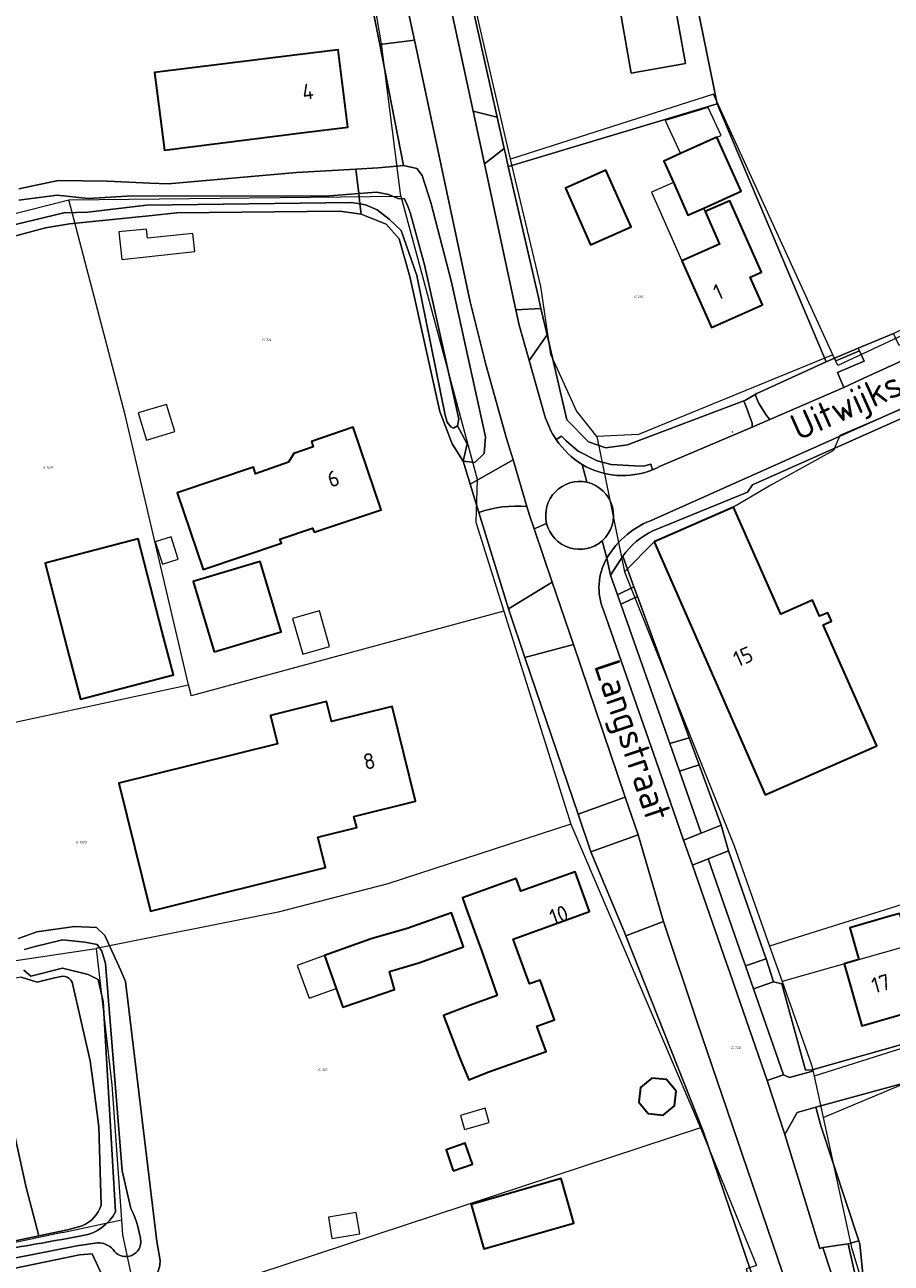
# Model space of a CAD drawing. Header units: metres. Extents: x 104777 to 177370, y 409697 to 438337.
# Tile 12 of 133: x 128696 to 128794, y 421878 to 422018. Entities that reach past the tile are written whole.
import ezdxf
from ezdxf.enums import TextEntityAlignment as Align
from ezdxf.lldxf.tags import DXFTag

# ---------------------------------------------------------------- set-up
doc = ezdxf.new("R2010")
doc.units = ezdxf.units.M
for name, color, linetype, lineweight in [('B-WE-GR-BEPLANTING_CULTUUR_BODEMBEDEKKER-GV', 90, 'Continuous', 18), ('B-WE-GR-BEPLANTING_CULTUUR_HEESTERS-GV', 90, 'Continuous', 18), ('B-WE-GR-BOUWLAND-GV', 80, 'Continuous', 13), ('B-WE-GR-GRAS-GV', 60, 'Continuous', 13), ('B-WE-GR-GROENVOORZIENING-GV', 80, 'Continuous', 18), ('B-WE-GR-HAAG-GV', 90, 'Continuous', 13), ('B-WE-IE-MEUBILAIR-S', 7, 'Continuous', 25), ('B-WE-IE-TERREINAFSCHEIDING_KUNSTMATIG_HEKWERK-G', 20, 'IE-TERREINAFSCHEIDING_KUNSTMATIG-SO', 18), ('B-WE-KG-GRENS_PERCEEL-G', 150, 'KG-PERCEEL-SO', 18), ('B-WE-KG-GRENS_PERCEEL-S', 150, 'Continuous', 25), ('B-WE-OG-BEBOUWING-G', 7, 'Continuous', 35), ('B-WE-OG-BEBOUWING-GV', 7, 'Continuous', 35), ('B-WE-OG-BEBOUWING_HUISNUMMER-T18', 10, 'Continuous', 18), ('B-WE-OG-BEBOUWING_LUIFEL-GV', 7, 'Continuous', 18), ('B-WE-OG-BEBOUWING_SCHUUR-GV', 7, 'Continuous', 18), ('B-WE-OG-BEBOUWING_STRAATNAAM-T18', 10, 'Continuous', 18), ('B-WE-OG-TERREIN_BEGROEID-GV', 7, 'Continuous', 18), ('B-WE-OG-TERREIN_ERF-GV', 7, 'Continuous', 18), ('B-WE-OG-TERREIN_OEVER-GV', 7, 'Continuous', 18), ('B-WE-OG-WATER_SLOOT-GV', 120, 'Continuous', 18), ('B-WE-VH-HALFVERHARDING_GRIND-GV', 252, 'Continuous', 18), ('B-WE-VH-ONVERHARD-GV', 252, 'Continuous', 18), ('B-WE-VH-OPENVERHARDING_BETONELEMENT-GV', 90, 'Continuous', 18), ('B-WE-VH-OPENVERHARDING_BETONSTRAATSTEEN-GV', 90, 'Continuous', 18), ('B-WE-VH-OPENVERHARDING_STRAATBAKSTEEN-GV', 90, 'Continuous', 18), ('B-WE-VH-OPENVERHARDING_TEGEL-GV', 90, 'Continuous', 18)]:
    doc.layers.add(name, color=color, linetype=linetype, lineweight=lineweight)
doc.styles.add('NLCS-ISO', font='NLCS-ISO.ttf')
doc.styles.add('NLCS-ISO-M20-T18', font='NLCS-ISO.ttf', dxfattribs={"height": 0.036})
doc.styles.get("Standard").update_dxf_attribs({"font": 'Romans.shx'})
doc.linetypes.add('IE-TERREINAFSCHEIDING_KUNSTMATIG-SO', pattern='A,4,[82,NLCS.SHX,S=0.75,R=90,X=0,Y=0],4,-2', length=10)
tags = doc.linetypes.add('KG-PERCEEL-SO', pattern='A,5.5,-2,["P",Standard,S=1.8,R=0,X=-0.5,Y=-0.9],-2,5.5,-2,[5,NLCS.SHX,S=0.75,R=0,X=0,Y=0],-2', length=19).pattern_tags.tags
tags[6] = DXFTag(74, 10)

# ---------------------------------------------------------------- blocks, each defined once
blk = doc.blocks.new('SKG-PERCEELNUMMER-SO')
at = {"style": 'NLCS-ISO', "oblique": 10, "flags": 1}
for tag, p in [('GEMEENTECODE', (0, 2.55)), ('PERCEELGROOTTE', (0, -2.45))]:
    blk.add_attdef(tag, text='', height=1.8, dxfattribs=at).set_placement(p, align=Align.MIDDLE_CENTER)
at = {"style": 'NLCS-ISO', "oblique": 10}
blk.add_attdef('SECTIE', text='', height=1.8, dxfattribs=at).set_placement((-0.5, 0), align=Align.MIDDLE_RIGHT)
blk.add_attdef('PERCEELNUMMER', text='', height=1.8, dxfattribs=at).set_placement((0.5, 0), align=Align.MIDDLE_LEFT)
blk = doc.blocks.new('SIE-MEUBILAIR_PAAL-SO')
blk.add_circle((0, 0), 0.75)

msp = doc.modelspace()

# ---------------------------------------------------------------- linework, layer by layer
at = {"layer": 'B-WE-GR-BEPLANTING_CULTUUR_BODEMBEDEKKER-GV', "ltscale": 20, "flags": 128}
for points in [[(128754.963, 421983.146), (128753.136, 421980.499), (128752.942, 421980.218), (128754.69, 421974.08)], [(128767.97, 421968.344), (128778.184, 421972.683), (128778.186, 421973.107), (128777.608, 421974.783), (128777.249, 421975.653), (128764.086, 421970.653), (128761.636, 421970.335), (128759.667, 421971.003), (128757.19, 421973.482), (128754.963, 421983.146)], [(128756.007, 421971.254), (128756.588, 421971.648), (128757.146, 421971.108), (128758.475, 421969.934), (128760.645, 421968.86), (128762.224, 421968.438), (128764.923, 421968.269), (128765.899, 421968.245), (128766.707, 421968.474), (128766.903, 421967.833)]]:
    msp.add_lwpolyline(points, dxfattribs=at)
for points in [[(128786.574, 421980.086), (128778.737, 421976.468), (128778.533, 421976.352), (128778.927, 421975.423), (128779.835, 421973.996), (128780.209, 421973.549), (128788.57, 421977.17), (128787.871, 421978.868), (128790.889, 421980.161), (128790.537, 421980.9), (128790.346, 421981.3), (128787.664, 421980.198), (128787.516, 421980.488)], [(128764.811, 421954.563), (128763.534, 421958.057), (128762.168, 421955.899), (128762.949, 421953.678)], [(128771.061, 421937.469), (128765.211, 421953.47), (128763.324, 421952.609), (128768.868, 421936.836)], [(128763.879, 421915.044), (128772.642, 421892.918), (128778.594, 421875.397), (128779.086, 421876.087), (128781.613, 421876.917), (128771.91, 421905.386), (128768.164, 421916.649)]]:
    msp.add_lwpolyline(points, close=True, dxfattribs=at)
at = {"layer": 'B-WE-GR-BEPLANTING_CULTUUR_BODEMBEDEKKER-GV', "ltscale": 20}
for points in [[(128754.69, 421974.08, 0.0803542), (128756.007, 421971.254)], [(128766.903, 421967.833, 0.0328892), (128767.97, 421968.344)]]:
    msp.add_lwpolyline(points, format="xyb", dxfattribs=at)
at = {"layer": 'B-WE-GR-BEPLANTING_CULTUUR_HEESTERS-GV', "ltscale": 20, "flags": 128}
for points in [[(128746.27, 421966.208), (128751.109, 421968.961), (128750.38, 421971.4), (128748.02, 421979.78), (128746.25, 421986.86), (128739.964, 422016.512), (128736.021, 422016.019), (128738.713, 422002.322), (128740.218, 422001.963), (128740.836, 422001.182), (128741.813, 421998.118), (128744.143, 421989.111), (128747.991, 421971.574), (128747.842, 421969.677), (128746.772, 421968.652), (128745.473, 421968.817)], [(128758.478, 421928.839), (128763.823, 421930.757), (128757.949, 421948.062), (128752.458, 421946.575)], [(128772.435, 421926.686), (128774.678, 421927.577), (128772.174, 421934.426), (128769.974, 421933.69)], [(128759.925, 421924.577), (128763.684, 421915.538), (128763.879, 421915.044), (128768.164, 421916.649), (128765.27, 421926.495)], [(128779.769, 421912.454), (128779.439, 421913.4), (128775.513, 421924.674), (128773.2, 421923.755), (128777.094, 421912.583), (128777.423, 421911.637)], [(128780.603, 421909.817), (128778.338, 421909.024), (128781.75, 421899.282), (128782.42, 421899.01), (128783.922, 421899.41), (128785.05, 421899.71), (128784.98, 421899.87), (128784.217, 421899.843), (128781.54, 421909.604)], [(128785.413, 421895.615), (128783.29, 421895.03), (128781.89, 421892.53), (128785.849, 421879.628), (128786.213, 421879.744), (128789.051, 421880.158), (128790.275, 421880.489), (128785.958, 421893.532)]]:
    msp.add_lwpolyline(points, close=True, dxfattribs=at)
at = {"layer": 'B-WE-GR-BEPLANTING_CULTUUR_HEESTERS-GV', "ltscale": 20}
msp.add_lwpolyline([(128752.692, 421963.665, 0.1085605), (128747.25, 421963.004)], format="xyb", dxfattribs=at)
at = {"layer": 'B-WE-GR-BEPLANTING_CULTUUR_HEESTERS-GV', "ltscale": 20, "flags": 128}
msp.add_lwpolyline([(128747.25, 421963.004), (128750.586, 421952.09), (128755.558, 421955.105), (128753.501, 421961.165), (128752.98, 421962.7), (128752.692, 421963.665)], dxfattribs=at)
at = {"layer": 'B-WE-GR-BOUWLAND-GV', "ltscale": 20, "flags": 128}
msp.add_lwpolyline([(128681.482, 421877.698), (128697.425, 421881.07), (128695.969, 421886.517), (128691.933, 421904.769)], dxfattribs=at)
at = {"layer": 'B-WE-GR-GRAS-GV', "ltscale": 20, "flags": 128}
msp.add_lwpolyline([(128768.259, 422038.587), (128774.221, 422009.311), (128786.574, 421980.086), (128787.516, 421980.488), (128790.19, 421981.627), (128794.188, 421983.297), (128804.379, 421988.222), (128804.029, 421989.11), (128807.92, 421990.754), (128808.326, 421989.866), (128838.726, 422004.262), (128838.407, 422004.904), (128840.388, 422005.75), (128834.324, 422020.38)], dxfattribs=at)
at = {"layer": 'B-WE-GR-GROENVOORZIENING-GV', "ltscale": 20, "flags": 128}
msp.add_lwpolyline([(128790.346, 421981.3), (128790.19, 421981.627), (128787.516, 421980.488), (128787.664, 421980.198)], close=True, dxfattribs=at)
at = {"layer": 'B-WE-GR-HAAG-GV', "ltscale": 20, "flags": 128}
msp.add_lwpolyline([(128790.346, 421981.3), (128790.19, 421981.627), (128787.516, 421980.488), (128787.664, 421980.198)], close=True, dxfattribs=at)
at = {"layer": 'B-WE-IE-TERREINAFSCHEIDING_KUNSTMATIG_HEKWERK-G', "ltscale": 20, "flags": 128}
for points in [[(128768.259, 422038.587), (128774.221, 422009.311)], [(128749.312, 422007.802), (128742.906, 422036.53)], [(128750.109, 422004.23), (128749.312, 422007.802)], [(128750.574, 422002.19), (128750.245, 422003.619), (128750.109, 422004.23)]]:
    msp.add_lwpolyline(points, dxfattribs=at)
at = {"layer": 'B-WE-KG-GRENS_PERCEEL-G', "ltscale": 20, "flags": 128}
for points in [[(128750.833, 422003.02), (128743.533, 422034.523)], [(128738.401, 421998.851), (128736.23, 422016.093), (128735.451, 422020.525)], [(128787.33, 421980.874), (128773.826, 422010.4), (128750.833, 422003.02)], [(128847.324, 422007.417), (128787.884, 421979.662), (128787.33, 421980.874)], [(128760.608, 421971.618), (128758.302, 421974.513), (128755.386, 421980.884), (128754.247, 421988.607), (128750.833, 422003.02)], [(128681.885, 421993.625), (128700.802, 421998.413)], [(128700.802, 421998.413), (128738.401, 421998.851)], [(128714.368, 421943.496), (128707.173, 421974.061), (128700.802, 421998.413)], [(128738.401, 421998.851), (128747.061, 421966.759), (128746.905, 421961.899), (128750.075, 421951.806)], [(128787.33, 421980.874), (128765.32, 421971.839), (128760.608, 421971.618)], [(128797.364, 421975.682), (128788.134, 421971.708), (128787.41, 421970.02), (128780.3, 421966.1), (128776.08, 421963.61), (128767.1, 421959.68), (128763.732, 421956.288)], [(128760.608, 421971.618), (128763.732, 421956.288)], [(128763.732, 421956.288), (128776.152, 421925.242), (128780.17, 421913.869)], [(128750.075, 421951.806), (128714.67, 421942.213), (128714.571, 421942.633)], [(128750.075, 421951.806), (128757.653, 421927.682)], [(128694.671, 421939.468), (128694.722, 421939.261), (128714.368, 421943.496)], [(128714.571, 421942.633), (128714.368, 421943.496)], [(128757.653, 421927.682), (128736.938, 421920.923), (128724.497, 421917.729), (128703.908, 421913.594)], [(128757.653, 421927.682), (128772.328, 421893.285)], [(128674.03, 421927.204), (128676.287, 421912.857), (128678.106, 421909.745), (128703.908, 421913.594)], [(128808.898, 421922.881), (128780.17, 421913.869)], [(128810.073, 421917.969), (128781.58, 421909.876)], [(128703.908, 421913.594), (128705.665, 421898.166), (128706.778, 421882.855)], [(128780.17, 421913.869), (128781.58, 421909.876)], [(128781.58, 421909.876), (128784.915, 421900.435), (128785.217, 421899.158)], [(128812.503, 421907.808), (128785.217, 421899.158)], [(128786.221, 421894.455), (128795.78, 421898.47), (128804.57, 421900.63), (128805.89, 421901.01), (128819.81, 421904.76), (128822.149, 421905.088)], [(128785.217, 421899.158), (128786.221, 421894.455)], [(128786.221, 421894.455), (128789.439, 421879.718), (128790.936, 421874.694)], [(128772.328, 421893.285), (128708.787, 421872.341)], [(128772.328, 421893.285), (128778.7, 421877.699), (128777.529, 421877.309), (128779.979, 421868.949), (128780.913, 421862.295)], [(128700.087, 421881.435), (128706.778, 421882.855)], [(128706.778, 421882.855), (128706.9, 421881.175), (128708.787, 421872.341)], [(128700.087, 421881.435), (128656.686, 421872.222)]]:
    msp.add_lwpolyline(points, dxfattribs=at)
at = {"layer": 'B-WE-OG-BEBOUWING-G', "ltscale": 20, "flags": 128}
for points in [[(128727.46, 422006.04), (128732.42, 422006.66), (128731.31, 422015.43), (128726.35, 422014.81), (128710.524, 422012.832), (128711.634, 422004.062)], [(128769.267, 422000.38), (128770.92, 421996.691), (128772.703, 421997.49), (128776.949, 421999.393), (128774.21, 422005.505), (128770.075, 422003.652), (128768.181, 422002.803)], [(128772.88, 421997.09), (128774.51, 421993.4), (128770.23, 421991.51), (128773.58, 421983.95), (128779.37, 421986.51), (128777.98, 421989.65), (128779.24, 421990.21), (128775.65, 421998.32)], [(128728.28, 421971.06), (128728.491, 421970.436), (128726.283, 421969.689), (128725.682, 421968.696), (128721.958, 421967.384), (128721.721, 421968.147), (128713.079, 421965.224), (128716.013, 421956.549), (128724.876, 421959.522), (128724.719, 421959.991), (128728.418, 421961.232), (128728.576, 421960.763), (128731.43, 421961.72), (128736.17, 421963.31), (128733.02, 421972.65)], [(128792.32, 421936.56), (128786.25, 421950.27), (128787.18, 421950.68), (128786.75, 421951.65), (128785.82, 421951.24), (128785.01, 421953.08), (128781.45, 421951.5), (128776.08, 421963.61), (128767.1, 421959.68), (128779.66, 421931.02)], [(128700.86, 421946.71), (128702.12, 421941.87), (128712.65, 421944.62), (128711.39, 421949.46), (128708.644, 421960.007), (128698.114, 421957.257)], [(128717.284, 421947.229), (128724.866, 421949.495), (128722.488, 421957.451), (128714.907, 421955.185)], [(128724.444, 421936.808), (128714.853, 421934.429), (128706.47, 421932.35), (128710.07, 421917.85), (128729.87, 421922.77), (128729.01, 421926.21), (128733.41, 421927.3), (128733.09, 421928.57), (128740.07, 421930.3), (128737.42, 421941.01), (128730.55, 421939.31), (128729.986, 421941.583), (128723.649, 421940.011)], [(128752.969, 421909.594), (128751.14, 421914.68), (128759.78, 421917.79), (128758.15, 421922.31), (128751.98, 421920.09), (128751.46, 421921.54), (128746.75, 421919.85), (128745.374, 421919.356), (128745.775, 421918.243), (128747.159, 421914.395), (128747.525, 421913.379), (128749.308, 421908.276), (128746.201, 421907.158), (128743.223, 421906.015), (128745.025, 421901.371), (128745.175, 421900.984), (128746.101, 421898.742), (128748.272, 421899.588), (128754.853, 421901.95), (128753.823, 421904.821), (128755.8, 421905.53), (128754.18, 421910.03)], [(128745.495, 421913.797), (128744.14, 421917.655), (128739.142, 421915.856), (128735.034, 421914.714), (128729.764, 421912.802), (128731.08, 421909.088), (128731.839, 421906.946), (128737.697, 421908.947), (128737.126, 421911.001), (128740.426, 421911.974), (128742.961, 421912.885)], [(128794.921, 421917.587), (128794.06, 421917.34), (128789.25, 421915.96), (128790.29, 421912.35), (128788.6, 421911.87), (128790.6, 421904.85), (128797.94, 421906.95), (128797.05, 421910.04), (128800.41, 421911), (128799.86, 421912.89), (128800.83, 421913.17), (128800.36, 421914.81), (128800.253, 421915.18), (128799.275, 421914.902), (128795.951, 421913.957), (128795.289, 421916.291)], [(128746.357, 421884.608), (128747.802, 421879.568), (128758.004, 421882.493), (128756.558, 421887.534)]]:
    msp.add_lwpolyline(points, close=True, dxfattribs=at)
at = {"layer": 'B-WE-OG-BEBOUWING-GV', "ltscale": 20, "flags": 128}
for points in [[(128727.46, 422006.04), (128732.42, 422006.66), (128731.31, 422015.43), (128726.35, 422014.81), (128710.524, 422012.832), (128711.634, 422004.062)], [(128769.267, 422000.38), (128770.92, 421996.691), (128772.703, 421997.49), (128776.949, 421999.393), (128774.21, 422005.505), (128770.075, 422003.652), (128768.181, 422002.803)], [(128757.05, 421999.75), (128759.9, 421993.33), (128764.49, 421995.37), (128761.64, 422001.79)], [(128772.88, 421997.09), (128774.51, 421993.4), (128770.23, 421991.51), (128773.58, 421983.95), (128779.37, 421986.51), (128777.98, 421989.65), (128779.24, 421990.21), (128775.65, 421998.32)], [(128728.28, 421971.06), (128728.491, 421970.436), (128726.283, 421969.689), (128725.682, 421968.696), (128721.958, 421967.384), (128721.721, 421968.147), (128713.079, 421965.224), (128716.013, 421956.549), (128724.876, 421959.522), (128724.719, 421959.991), (128728.418, 421961.232), (128728.576, 421960.763), (128731.43, 421961.72), (128736.17, 421963.31), (128733.02, 421972.65)], [(128792.32, 421936.56), (128786.25, 421950.27), (128787.18, 421950.68), (128786.75, 421951.65), (128785.82, 421951.24), (128785.01, 421953.08), (128781.45, 421951.5), (128776.08, 421963.61), (128767.1, 421959.68), (128779.66, 421931.02)], [(128700.86, 421946.71), (128702.12, 421941.87), (128712.65, 421944.62), (128711.39, 421949.46), (128708.644, 421960.007), (128698.114, 421957.257)], [(128717.284, 421947.229), (128724.866, 421949.495), (128722.488, 421957.451), (128714.907, 421955.185)], [(128724.444, 421936.808), (128714.853, 421934.429), (128706.47, 421932.35), (128710.07, 421917.85), (128729.87, 421922.77), (128729.01, 421926.21), (128733.41, 421927.3), (128733.09, 421928.57), (128740.07, 421930.3), (128737.42, 421941.01), (128730.55, 421939.31), (128729.986, 421941.583), (128723.649, 421940.011)], [(128752.969, 421909.594), (128751.14, 421914.68), (128759.78, 421917.79), (128758.15, 421922.31), (128751.98, 421920.09), (128751.46, 421921.54), (128746.75, 421919.85), (128745.374, 421919.356), (128745.775, 421918.243), (128747.159, 421914.395), (128747.525, 421913.379), (128749.308, 421908.276), (128746.201, 421907.158), (128743.223, 421906.015), (128745.025, 421901.371), (128745.175, 421900.984), (128746.101, 421898.742), (128748.272, 421899.588), (128754.853, 421901.95), (128753.823, 421904.821), (128755.8, 421905.53), (128754.18, 421910.03)], [(128745.495, 421913.797), (128744.14, 421917.655), (128739.142, 421915.856), (128735.034, 421914.714), (128729.764, 421912.802), (128731.08, 421909.088), (128731.839, 421906.946), (128737.697, 421908.947), (128737.126, 421911.001), (128740.426, 421911.974), (128742.961, 421912.885)], [(128794.921, 421917.587), (128794.06, 421917.34), (128789.25, 421915.96), (128790.29, 421912.35), (128788.6, 421911.87), (128790.6, 421904.85), (128797.94, 421906.95), (128797.05, 421910.04), (128800.41, 421911), (128799.86, 421912.89), (128800.83, 421913.17), (128800.36, 421914.81), (128800.253, 421915.18), (128799.275, 421914.902), (128795.951, 421913.957), (128795.289, 421916.291)], [(128765.363, 421896.2), (128766.426, 421894.897), (128768.099, 421894.728), (128769.402, 421895.791), (128769.571, 421897.463), (128768.508, 421898.766), (128766.836, 421898.936), (128765.533, 421897.873)], [(128744.344, 421888.42), (128746.519, 421889.161), (128745.706, 421891.549), (128743.53, 421890.808)], [(128746.357, 421884.608), (128747.802, 421879.568), (128758.004, 421882.493), (128756.558, 421887.534)]]:
    msp.add_lwpolyline(points, close=True, dxfattribs=at)
at = {"layer": 'B-WE-OG-BEBOUWING_LUIFEL-GV', "ltscale": 20, "flags": 128}
for points in [[(128770.075, 422003.652), (128774.21, 422005.505), (128774.682, 422005.716), (128773.218, 422008.866), (128768.346, 422007.399)], [(128772.703, 421997.49), (128770.92, 421996.691), (128769.267, 422000.38), (128766.787, 421999.281), (128770.23, 421991.51), (128774.51, 421993.4), (128772.88, 421997.09)], [(128715.084, 421992.551), (128714.862, 421994.626), (128709.702, 421994.072), (128709.59, 421995.115), (128706.488, 421994.782), (128706.822, 421991.665)], [(128712.799, 421972.16), (128711.863, 421975.248), (128708.677, 421974.282), (128709.614, 421971.193)], [(128713.203, 421957.718), (128712.39, 421960.243), (128710.6, 421959.667), (128711.414, 421957.142)], [(128729.764, 421912.802), (128726.676, 421911.682), (128728.02, 421907.977), (128731.08, 421909.088)], [(128748.412, 421893.906), (128747.94, 421895.513), (128745.15, 421894.694), (128745.622, 421893.087)], [(128733.748, 421881.273), (128733.352, 421883.702), (128730.203, 421883.188), (128730.599, 421880.759)]]:
    msp.add_lwpolyline(points, close=True, dxfattribs=at)
at = {"layer": 'B-WE-OG-BEBOUWING_SCHUUR-GV', "ltscale": 20, "flags": 128}
msp.add_lwpolyline([(128727.296, 421946.944), (128730.329, 421947.804), (128729.182, 421951.851), (128726.149, 421950.992)], close=True, dxfattribs=at)
at = {"layer": 'B-WE-OG-TERREIN_BEGROEID-GV', "ltscale": 20, "flags": 128}
for points in [[(128742.371, 422038.587), (128740.253, 422037.87), (128746.597, 422008.453), (128749.312, 422007.802), (128742.906, 422036.53)], [(128750.574, 422002.19), (128750.591, 422002.195), (128774.221, 422009.311), (128768.259, 422038.587), (128760.57, 422036.194), (128755.257, 422034.716), (128752.682, 422034.292), (128751.73, 422036.586), (128751.458, 422038.505), (128751.402, 422038.896), (128742.906, 422036.53), (128749.312, 422007.802), (128750.109, 422004.23), (128750.245, 422003.619)], [(128769.377, 422020.967), (128770.636, 422013.875), (128764.495, 422012.785), (128763.236, 422019.876)], [(128754.279, 421986.113), (128754.028, 421987.204), (128750.574, 422002.19), (128750.245, 422003.619), (128750.109, 422004.23), (128747.883, 422002.491), (128748.108, 422001.447), (128751.242, 421986.832), (128751.426, 421985.973)]]:
    msp.add_lwpolyline(points, close=True, dxfattribs=at)
at = {"layer": 'B-WE-OG-TERREIN_ERF-GV', "ltscale": 20, "flags": 128}
for points in [[(128695.135, 421999.683), (128699.596, 422000.597), (128705.177, 422000.544), (128709.997, 422000.322), (128712.062, 422000.227), (128726.577, 422001.505), (128733.323, 422001.9), (128735.831, 422002.047), (128737.959, 422002.25), (128738.713, 422002.322), (128736.021, 422016.019), (128735.054, 422020.937)], [(128742.834, 421974.428), (128739.438, 421989.752), (128738.225, 421994.004), (128736.762, 421995.651), (128733.917, 421996.783), (128731.496, 421997.121), (128713.004, 421996.937), (128710.232, 421996.658), (128700.872, 421995.714), (128698.17, 421995.241), (128688.986, 421992.788)], [(128846.21, 421971.51), (128841.38, 421970.26), (128837.382, 421969.225), (128833.569, 421984.01), (128828.273, 421982.643), (128826.9, 421987.97), (128822.994, 421986.121), (128815.717, 421982.893), (128811.751, 421981.114), (128797.624, 421974.776), (128778.249, 421966.12), (128777.672, 421965.297), (128766.961, 421960.916)], [(128778.594, 421875.397), (128772.642, 421892.918), (128763.879, 421915.044), (128763.684, 421915.538), (128759.925, 421924.577), (128758.478, 421928.839), (128752.458, 421946.575), (128750.586, 421952.09), (128747.25, 421963.004), (128746.27, 421966.208), (128745.473, 421968.817), (128744.225, 421970.777), (128742.834, 421974.428)], [(128763.534, 421958.057), (128764.811, 421954.563), (128765.211, 421953.47), (128771.061, 421937.469), (128772.174, 421934.426), (128774.678, 421927.577), (128775.513, 421924.674), (128779.439, 421913.4), (128779.769, 421912.454), (128780.603, 421909.817), (128781.54, 421909.604), (128784.217, 421899.843), (128784.98, 421899.87), (128813.01, 421907.79), (128811.88, 421911.84), (128812.08, 421911.94), (128810.55, 421917.43), (128806.76, 421929.686), (128836.426, 421936.265), (128850.927, 421938.941), (128850.717, 421940.503), (128846.67, 421970.56), (128846.34, 421970.52), (128846.21, 421971.51)], [(128695.109, 421914.741), (128697.185, 421915.494), (128701.461, 421916.105), (128703.959, 421915.971), (128704.881, 421915.097), (128706.652, 421911.175), (128707.214, 421909.869), (128710.781, 421880.421), (128711.164, 421878.255)], [(128704.478, 421884.542), (128704.211, 421893.389), (128703.634, 421897.814), (128703.224, 421900.876), (128701.195, 421909.794), (128701.052, 421910.023), (128700.862, 421910.215), (128700.634, 421910.359), (128700.379, 421910.45), (128700.111, 421910.481), (128699.02, 421910.253), (128697.235, 421909.807), (128695.424, 421910.358), (128690.47, 421909.49), (128690.34, 421909.386), (128691.224, 421904.711), (128691.933, 421904.769), (128695.969, 421886.517)], [(128795.78, 421898.47), (128785.413, 421895.615), (128785.958, 421893.532), (128790.275, 421880.489), (128790.394, 421880.128), (128790.821, 421875.627)], [(128695.969, 421886.517), (128697.425, 421881.07), (128700.64, 421881.75), (128702.32, 421882.182)], [(128704.832, 421875.986), (128703.442, 421879.035), (128702.033, 421878.916), (128701.303, 421878.765), (128698.213, 421878.124), (128687.558, 421875.913)]]:
    msp.add_lwpolyline(points, dxfattribs=at)
for points in [[(128731.31, 422015.43), (128732.42, 422006.66), (128727.46, 422006.04), (128711.634, 422004.062), (128710.524, 422012.832), (128726.35, 422014.81)], [(128750.574, 422002.19), (128754.028, 421987.204), (128754.279, 421986.113), (128754.963, 421983.146), (128757.19, 421973.482), (128759.667, 421971.003), (128761.636, 421970.335), (128764.086, 421970.653), (128777.249, 421975.653), (128777.425, 421975.72), (128778.533, 421976.352), (128778.737, 421976.468), (128786.574, 421980.086), (128774.221, 422009.311), (128750.591, 422002.195)], [(128772.703, 421997.49), (128770.92, 421996.691), (128769.267, 422000.38), (128768.181, 422002.803), (128770.075, 422003.652), (128774.21, 422005.505), (128776.949, 421999.393)], [(128764.49, 421995.37), (128759.9, 421993.33), (128757.05, 421999.75), (128761.64, 422001.79)], [(128770.23, 421991.51), (128774.51, 421993.4), (128772.88, 421997.09), (128775.65, 421998.32), (128779.24, 421990.21), (128777.98, 421989.65), (128779.37, 421986.51), (128773.58, 421983.95)], [(128725.682, 421968.696), (128726.283, 421969.689), (128728.491, 421970.436), (128728.28, 421971.06), (128733.02, 421972.65), (128736.17, 421963.31), (128731.43, 421961.72), (128728.576, 421960.763), (128728.418, 421961.232), (128724.719, 421959.991), (128724.876, 421959.522), (128716.013, 421956.549), (128713.079, 421965.224), (128721.721, 421968.147), (128721.958, 421967.384)], [(128787.18, 421950.68), (128786.25, 421950.27), (128792.32, 421936.56), (128779.66, 421931.02), (128767.1, 421959.68), (128776.08, 421963.61), (128781.45, 421951.5), (128785.01, 421953.08), (128785.82, 421951.24), (128786.75, 421951.65)], [(128711.39, 421949.46), (128712.65, 421944.62), (128702.12, 421941.87), (128700.86, 421946.71), (128698.114, 421957.257), (128708.644, 421960.007)], [(128722.488, 421957.451), (128724.866, 421949.495), (128717.284, 421947.229), (128714.907, 421955.185)], [(128706.47, 421932.35), (128714.853, 421934.429), (128724.444, 421936.808), (128723.649, 421940.011), (128729.986, 421941.583), (128730.55, 421939.31), (128737.42, 421941.01), (128740.07, 421930.3), (128733.09, 421928.57), (128733.41, 421927.3), (128729.01, 421926.21), (128729.87, 421922.77), (128710.07, 421917.85)], [(128758.15, 421922.31), (128759.78, 421917.79), (128751.14, 421914.68), (128752.969, 421909.594), (128754.18, 421910.03), (128755.8, 421905.53), (128753.823, 421904.821), (128754.853, 421901.95), (128748.272, 421899.588), (128746.101, 421898.742), (128745.175, 421900.984), (128745.025, 421901.371), (128743.223, 421906.015), (128746.201, 421907.158), (128749.308, 421908.276), (128747.525, 421913.379), (128747.159, 421914.395), (128745.775, 421918.243), (128745.374, 421919.356), (128746.75, 421919.85), (128751.46, 421921.54), (128751.98, 421920.09)], [(128745.495, 421913.797), (128742.961, 421912.885), (128740.426, 421911.974), (128737.126, 421911.001), (128737.697, 421908.947), (128731.839, 421906.946), (128731.08, 421909.088), (128729.764, 421912.802), (128735.034, 421914.714), (128739.142, 421915.856), (128744.14, 421917.655)], [(128795.951, 421913.957), (128799.275, 421914.902), (128800.253, 421915.18), (128800.36, 421914.81), (128800.83, 421913.17), (128799.86, 421912.89), (128800.41, 421911), (128797.05, 421910.04), (128797.94, 421906.95), (128790.6, 421904.85), (128788.6, 421911.87), (128790.29, 421912.35), (128789.25, 421915.96), (128794.06, 421917.34), (128794.921, 421917.587), (128795.289, 421916.291)], [(128766.836, 421898.936), (128768.508, 421898.766), (128769.571, 421897.463), (128769.402, 421895.791), (128768.099, 421894.728), (128766.426, 421894.897), (128765.363, 421896.2), (128765.533, 421897.873)], [(128743.53, 421890.808), (128745.706, 421891.549), (128746.519, 421889.161), (128744.344, 421888.42)], [(128746.357, 421884.608), (128756.558, 421887.534), (128758.004, 421882.493), (128747.802, 421879.568)]]:
    msp.add_lwpolyline(points, close=True, dxfattribs=at)
at = {"layer": 'B-WE-OG-TERREIN_ERF-GV', "ltscale": 20}
for points in [[(128766.961, 421960.916, 0.1267173), (128763.534, 421958.057)], [(128702.32, 421882.182, 0.2155276), (128704.478, 421884.542)], [(128711.164, 421878.255, -0.6900878), (128704.832, 421875.986)]]:
    msp.add_lwpolyline(points, format="xyb", dxfattribs=at)
at = {"layer": 'B-WE-OG-TERREIN_OEVER-GV', "ltscale": 20, "flags": 128}
for points in [[(128695.141, 421998.384), (128699.477, 421998.964), (128702.983, 421998.59), (128708.026, 421998.878), (128729.86, 421998.829), (128733.644, 421999.131), (128733.323, 422001.9), (128726.577, 422001.505), (128712.062, 422000.227), (128709.997, 422000.322), (128705.177, 422000.544), (128699.596, 422000.597), (128695.135, 421999.683)], [(128688.986, 421992.788), (128698.17, 421995.241), (128700.872, 421995.714), (128710.232, 421996.658), (128713.004, 421996.937), (128731.496, 421997.121), (128733.917, 421996.783), (128733.78, 421997.966), (128732.83, 421998.13), (128709.607, 421997.831), (128702.946, 421997.035), (128700.229, 421996.964), (128691.582, 421994.872)], [(128711.164, 421878.255), (128710.781, 421880.421), (128707.214, 421909.869), (128706.652, 421911.175), (128704.881, 421915.097), (128703.959, 421915.971), (128701.461, 421916.105), (128697.185, 421915.494), (128695.109, 421914.741)], [(128695.779, 421913.492), (128696.831, 421913.788), (128700.104, 421914.573), (128702.605, 421914.339), (128704.009, 421914.076), (128704.529, 421913.292), (128704.964, 421911.906), (128706.842, 421888.42), (128707.833, 421884.161)], [(128706.093, 421883.772), (128704.678, 421907.607), (128704.114, 421910.087), (128703.001, 421910.657), (128700.088, 421911.379), (128696.518, 421910.486), (128695.702, 421911.164)], [(128695.424, 421910.358), (128697.235, 421909.807), (128699.02, 421910.253), (128700.111, 421910.481), (128700.379, 421910.45), (128700.634, 421910.359), (128700.862, 421910.215), (128701.052, 421910.023), (128701.195, 421909.794), (128703.224, 421900.876), (128703.634, 421897.814), (128704.211, 421893.389), (128704.478, 421884.542)], [(128702.32, 421882.182), (128700.64, 421881.75), (128697.425, 421881.07), (128681.482, 421877.698), (128656.803, 421872.346), (128655.26, 421872.081), (128654.91, 421871.112), (128657.464, 421871.661), (128677.039, 421875.898), (128693.063, 421879.448)], [(128704.037, 421880.277), (128701.729, 421879.922), (128687.674, 421877.165), (128671.289, 421873.75), (128657.744, 421870.549), (128655.594, 421869.893), (128656.599, 421869.403)], [(128656.599, 421869.403), (128657.409, 421869.631), (128674.182, 421873.096), (128687.558, 421875.913), (128698.213, 421878.124), (128701.303, 421878.765), (128702.033, 421878.916), (128703.442, 421879.035), (128704.832, 421875.986)]]:
    msp.add_lwpolyline(points, dxfattribs=at)
for points in [[(128737.959, 422002.25), (128735.831, 422002.047), (128733.323, 422001.9), (128733.644, 421999.131), (128735.675, 421999.293), (128737.003, 421999.017), (128738.102, 421998.58), (128738.803, 421998.52), (128738.99, 421998.17), (128739.13, 421997.907), (128739.465, 421996.984), (128741.097, 421991.044), (128743.342, 421980.935), (128744.974, 421973.587), (128744.839, 421972.806), (128745.907, 421970.777), (128745.473, 421968.817), (128746.772, 421968.652), (128747.842, 421969.677), (128747.991, 421971.574), (128744.143, 421989.111), (128741.813, 421998.118), (128740.836, 422001.182), (128740.218, 422001.963), (128738.713, 422002.322)], [(128737.076, 421996.222), (128735.728, 421997.274), (128734.391, 421997.861), (128733.78, 421997.966), (128733.917, 421996.783), (128736.762, 421995.651), (128738.225, 421994.004), (128739.438, 421989.752), (128742.834, 421974.428), (128744.225, 421970.777), (128745.473, 421968.817), (128745.907, 421970.777), (128744.839, 421972.806), (128744.379, 421972.561), (128744.064, 421972.708), (128743.662, 421973.241), (128743.409, 421974.012), (128740.23, 421989.834), (128738.431, 421994.937)]]:
    msp.add_lwpolyline(points, close=True, dxfattribs=at)
at = {"layer": 'B-WE-OG-TERREIN_OEVER-GV', "ltscale": 20}
for points in [[(128704.478, 421884.542, -0.2155276), (128702.32, 421882.182)], [(128707.833, 421884.161, -0.0932033), (128708.974, 421880.292)], [(128702.392, 421881.078, 0.2361915), (128706.093, 421883.772)], [(128693.063, 421879.448, 0.0045323), (128702.392, 421881.078)], [(128705.827, 421879.511, 0.218641), (128704.037, 421880.277)], [(128708.974, 421880.292, -0.7316195), (128705.827, 421879.511)], [(128704.832, 421875.986, 0.6900878), (128711.164, 421878.255)]]:
    msp.add_lwpolyline(points, format="xyb", dxfattribs=at)
at = {"layer": 'B-WE-OG-WATER_SLOOT-GV', "ltscale": 20, "flags": 128}
for points in [[(128691.582, 421994.872), (128700.229, 421996.964), (128702.946, 421997.035), (128709.607, 421997.831), (128732.83, 421998.13), (128733.78, 421997.966), (128733.644, 421999.131), (128729.86, 421998.829), (128708.026, 421998.878), (128702.983, 421998.59), (128699.477, 421998.964), (128695.141, 421998.384)], [(128704.964, 421911.906), (128704.529, 421913.292), (128704.009, 421914.076), (128702.605, 421914.339), (128700.104, 421914.573), (128696.831, 421913.788), (128695.779, 421913.492)], [(128695.702, 421911.164), (128696.518, 421910.486), (128700.088, 421911.379), (128703.001, 421910.657), (128704.114, 421910.087), (128704.678, 421907.607), (128706.093, 421883.772)], [(128707.833, 421884.161), (128706.842, 421888.42), (128704.964, 421911.906)], [(128693.063, 421879.448), (128677.039, 421875.898), (128657.464, 421871.661), (128654.91, 421871.112), (128655.594, 421869.893), (128657.744, 421870.549), (128671.289, 421873.75), (128687.674, 421877.165), (128701.729, 421879.922), (128704.037, 421880.277)]]:
    msp.add_lwpolyline(points, dxfattribs=at)
msp.add_lwpolyline([(128733.78, 421997.966), (128734.391, 421997.861), (128735.728, 421997.274), (128737.076, 421996.222), (128738.431, 421994.937), (128740.23, 421989.834), (128743.409, 421974.012), (128743.662, 421973.241), (128744.064, 421972.708), (128744.379, 421972.561), (128744.839, 421972.806), (128744.974, 421973.587), (128743.342, 421980.935), (128741.097, 421991.044), (128739.465, 421996.984), (128739.13, 421997.907), (128738.99, 421998.17), (128738.803, 421998.52), (128738.102, 421998.58), (128737.003, 421999.017), (128735.675, 421999.293), (128733.644, 421999.131)], close=True, dxfattribs=at)
at = {"layer": 'B-WE-OG-WATER_SLOOT-GV', "ltscale": 20}
for points in [[(128708.974, 421880.292, 0.0932033), (128707.833, 421884.161)], [(128706.093, 421883.772, -0.2361915), (128702.392, 421881.078)], [(128702.392, 421881.078, -0.0045323), (128693.063, 421879.448)], [(128704.037, 421880.277, -0.218641), (128705.827, 421879.511)], [(128705.827, 421879.511, 0.7316195), (128708.974, 421880.292)]]:
    msp.add_lwpolyline(points, format="xyb", dxfattribs=at)
at = {"layer": 'B-WE-VH-HALFVERHARDING_GRIND-GV', "ltscale": 20, "flags": 128}
for points in [[(128735.054, 422020.937), (128736.021, 422016.019), (128739.964, 422016.512), (128738.899, 422021.417)], [(128757.949, 421948.062), (128755.558, 421955.105), (128750.586, 421952.09), (128752.458, 421946.575)], [(128763.823, 421930.757), (128758.478, 421928.839), (128759.925, 421924.577), (128765.27, 421926.495)]]:
    msp.add_lwpolyline(points, close=True, dxfattribs=at)
at = {"layer": 'B-WE-VH-ONVERHARD-GV', "ltscale": 20, "flags": 128}
msp.add_lwpolyline([(128764.495, 422012.785), (128770.636, 422013.875), (128769.377, 422020.967), (128763.236, 422019.876)], close=True, dxfattribs=at)
at = {"layer": 'B-WE-VH-OPENVERHARDING_BETONELEMENT-GV', "ltscale": 20, "flags": 128}
for points in [[(128766.961, 421960.916), (128777.672, 421965.297), (128778.249, 421966.12), (128797.624, 421974.776), (128811.751, 421981.114), (128811.385, 421982.02)], [(128811.385, 421982.02), (128767.09, 421962.23)], [(128766.903, 421967.833), (128766.707, 421968.474), (128765.899, 421968.245), (128764.923, 421968.269), (128762.224, 421968.438), (128760.645, 421968.86), (128758.475, 421969.934), (128757.146, 421971.108), (128756.588, 421971.648), (128756.007, 421971.254)], [(128761.73, 421957.81), (128762.168, 421955.899), (128763.534, 421958.057)]]:
    msp.add_lwpolyline(points, dxfattribs=at)
at = {"layer": 'B-WE-VH-OPENVERHARDING_BETONELEMENT-GV', "ltscale": 20}
for points in [[(128756.007, 421971.254, 0.1054558), (128758.95, 421968.426)], [(128758.95, 421968.426, 0.2317325), (128766.903, 421967.833)], [(128767.09, 421962.23, 0.1752679), (128761.73, 421957.81)], [(128763.534, 421958.057, -0.1267173), (128766.961, 421960.916)]]:
    msp.add_lwpolyline(points, format="xyb", dxfattribs=at)
at = {"layer": 'B-WE-VH-OPENVERHARDING_BETONSTRAATSTEEN-GV', "ltscale": 20, "flags": 128}
for points in [[(128754.69, 421974.08), (128752.942, 421980.218), (128752.893, 421980.389), (128751.8, 421984.23), (128751.426, 421985.973), (128751.242, 421986.832), (128748.108, 422001.447), (128747.883, 422002.491), (128746.597, 422008.453), (128740.253, 422037.87), (128740.24, 422037.93)], [(128735.89, 422035.19), (128738.899, 422021.417), (128739.964, 422016.512), (128746.25, 421986.86), (128748.02, 421979.78), (128750.38, 421971.4), (128751.109, 421968.961), (128752.692, 421963.665), (128752.98, 421962.7), (128753.501, 421961.165), (128754.915, 421961.766)], [(128855.321, 422002.907), (128858.515, 422004.531), (128855.937, 422009.069), (128844.992, 422003.699), (128843.505, 422002.968), (128843.362, 422002.898), (128840.175, 422001.333), (128839.977, 422001.236), (128829.07, 421995.88), (128818.95, 421991.179), (128817.43, 421990.473), (128796.478, 421980.794), (128790.428, 421978.021), (128788.57, 421977.17), (128780.209, 421973.549), (128778.184, 421972.683), (128767.97, 421968.344)], [(128767.09, 421962.23), (128811.385, 421982.02), (128815.346, 421983.79), (128822.58, 421987.022), (128826.09, 421988.59), (128826.502, 421988.785), (128840.11, 421995.21), (128844.72, 421997.52), (128849.486, 421999.942), (128850.196, 422001.281), (128850.832, 422001.927), (128851.339, 422002.252), (128852.412, 422002.695), (128853.259, 422002.928), (128854.259, 422002.973), (128855.321, 422002.907)], [(128751.109, 421968.961), (128746.27, 421966.208), (128747.25, 421963.004)], [(128752.692, 421963.665), (128751.109, 421968.961)], [(128759.475, 421966.421), (128758.95, 421968.426)], [(128758.95, 421968.426), (128759.475, 421966.421)], [(128754.915, 421961.766), (128753.501, 421961.165), (128755.558, 421955.105)], [(128761.73, 421957.81), (128761.208, 421959.802)], [(128761.208, 421959.802), (128761.73, 421957.81)], [(128772.435, 421926.686), (128769.974, 421933.69), (128768.868, 421936.836), (128763.324, 421952.609), (128762.949, 421953.678), (128762.168, 421955.899), (128761.73, 421957.81)], [(128755.558, 421955.105), (128757.949, 421948.062), (128763.823, 421930.757), (128765.27, 421926.495), (128768.164, 421916.649), (128771.91, 421905.386), (128781.613, 421876.917), (128782.727, 421873.536), (128783.351, 421871.594), (128783.579, 421870.953), (128783.925, 421864.548), (128784.352, 421857.984), (128784.415, 421856.261), (128788.442, 421855.216), (128788.814, 421856.657), (128790.589, 421866.013)], [(128788.809, 421874.078), (128788.997, 421874.287), (128788.346, 421874.913), (128787.75, 421875.718), (128787.19, 421876.743), (128786.213, 421879.744), (128785.849, 421879.628), (128781.89, 421892.53), (128779.878, 421898.668), (128776.53, 421908.375), (128775.613, 421911.007), (128775.284, 421911.953), (128771.42, 421923.048), (128770.43, 421925.889), (128768.18, 421932.35), (128761.353, 421951.934)], [(128761.353, 421951.934), (128768.18, 421932.35), (128770.43, 421925.889), (128772.435, 421926.686)], [(128790.116, 421875.412), (128789.051, 421880.158), (128786.213, 421879.744), (128787.19, 421876.743), (128787.75, 421875.718), (128788.346, 421874.913), (128788.997, 421874.287), (128790.381, 421874.627)]]:
    msp.add_lwpolyline(points, dxfattribs=at)
for points in [[(128746.597, 422008.453), (128747.883, 422002.491), (128750.109, 422004.23), (128749.312, 422007.802)], [(128840.175, 422001.333), (128839.309, 422003.089), (128815.521, 421991.665), (128808.925, 421988.557), (128804.98, 421986.699), (128794.842, 421981.924), (128794.457, 421982.731), (128794.188, 421983.297), (128790.19, 421981.627), (128790.346, 421981.3), (128790.537, 421980.9), (128790.889, 421980.161), (128787.871, 421978.868), (128788.57, 421977.17), (128790.428, 421978.021), (128796.478, 421980.794), (128817.43, 421990.473), (128818.95, 421991.179), (128829.07, 421995.88), (128839.977, 422001.236)], [(128765.211, 421953.47), (128764.811, 421954.563), (128762.949, 421953.678), (128763.324, 421952.609)], [(128768.868, 421936.836), (128769.974, 421933.69), (128772.174, 421934.426), (128771.061, 421937.469)], [(128770.43, 421925.889), (128771.42, 421923.048), (128773.2, 421923.755), (128775.513, 421924.674), (128774.678, 421927.577), (128772.435, 421926.686)], [(128779.769, 421912.454), (128777.423, 421911.637), (128778.338, 421909.024), (128780.603, 421909.817)]]:
    msp.add_lwpolyline(points, close=True, dxfattribs=at)
at = {"layer": 'B-WE-VH-OPENVERHARDING_BETONSTRAATSTEEN-GV', "ltscale": 20}
for points in [[(128756.007, 421971.254, -0.0803542), (128754.69, 421974.08)], [(128758.95, 421968.426, -0.1054558), (128756.007, 421971.254)], [(128766.903, 421967.833, -0.2317325), (128758.95, 421968.426)], [(128767.97, 421968.344, -0.0328892), (128766.903, 421967.833)], [(128754.915, 421961.766, -0.5542055), (128759.475, 421966.421)], [(128759.475, 421966.421, 0.5542055), (128754.915, 421961.766)], [(128761.208, 421959.802, 0.6101945), (128759.475, 421966.421)], [(128759.475, 421966.421, -0.6101945), (128761.208, 421959.802)], [(128747.25, 421963.004, -0.1085605), (128752.692, 421963.665)], [(128754.915, 421961.766, 0.5656216), (128761.208, 421959.802)], [(128761.208, 421959.802, -0.5656216), (128754.915, 421961.766)], [(128761.73, 421957.81, -0.1752679), (128767.09, 421962.23)], [(128761.353, 421951.934, -0.2319665), (128761.73, 421957.81)], [(128761.73, 421957.81, 0.2319665), (128761.353, 421951.934)]]:
    msp.add_lwpolyline(points, format="xyb", dxfattribs=at)
at = {"layer": 'B-WE-VH-OPENVERHARDING_STRAATBAKSTEEN-GV', "ltscale": 20, "flags": 128}
for points in [[(128752.893, 421980.389), (128752.942, 421980.218), (128753.136, 421980.499), (128754.963, 421983.146), (128754.279, 421986.113), (128751.426, 421985.973), (128751.8, 421984.23)], [(128778.533, 421976.352), (128777.425, 421975.72), (128777.249, 421975.653), (128777.608, 421974.783), (128778.186, 421973.107), (128778.184, 421972.683), (128780.209, 421973.549), (128779.835, 421973.996), (128778.927, 421975.423)], [(128785.413, 421895.615), (128795.78, 421898.47), (128804.57, 421900.63), (128805.151, 421898.547), (128806.46, 421898.893), (128805.89, 421901.01), (128819.81, 421904.76), (128822.332, 421905.113), (128821.323, 421909.329), (128818.426, 421908.636), (128818.312, 421909.112), (128813.01, 421907.79), (128784.98, 421899.87), (128785.05, 421899.71), (128783.922, 421899.41), (128782.42, 421899.01), (128781.75, 421899.282), (128779.878, 421898.668), (128781.89, 421892.53), (128783.29, 421895.03)]]:
    msp.add_lwpolyline(points, close=True, dxfattribs=at)
at = {"layer": 'B-WE-VH-OPENVERHARDING_TEGEL-GV', "ltscale": 20, "flags": 128}
for points in [[(128771.42, 421923.048), (128775.284, 421911.953), (128775.613, 421911.007), (128776.53, 421908.375), (128779.878, 421898.668), (128781.75, 421899.282), (128778.338, 421909.024), (128777.423, 421911.637), (128777.094, 421912.583), (128773.2, 421923.755)], [(128790.821, 421875.627), (128790.394, 421880.128), (128790.275, 421880.489), (128789.051, 421880.158), (128790.116, 421875.412)]]:
    msp.add_lwpolyline(points, close=True, dxfattribs=at)

# ---------------------------------------------------------------- block references
at = {"layer": 'B-WE-IE-MEUBILAIR-S', "ltscale": 20, "xscale": 0.02, "yscale": 0.02, "zscale": 0.02}
msp.add_blockref('SIE-MEUBILAIR_PAAL-SO', (128775.97, 421972.143), dxfattribs=at)
at = {"layer": 'B-WE-KG-GRENS_PERCEEL-S', "ltscale": 20, "xscale": 0.15, "yscale": 0.15, "zscale": 0.15}
for p, values in [((128765.151, 421987.433), {'PERCEELNUMMER': '215', 'SECTIE': 'G'}), ((128723.042, 421982.551), {'PERCEELNUMMER': '324', 'SECTIE': 'G'}), ((128698.2, 421968.09), {'PERCEELNUMMER': '1491', 'SECTIE': 'G'}), ((128701.945, 421925.657), {'PERCEELNUMMER': '1625', 'SECTIE': 'G'}), ((128776.153, 421902.356), {'PERCEELNUMMER': '750', 'SECTIE': 'G'}), ((128729.37, 421899.863), {'PERCEELNUMMER': '327', 'SECTIE': 'G'})]:
    msp.add_blockref('SKG-PERCEELNUMMER-SO', p, dxfattribs=at).add_auto_attribs(values)

# ---------------------------------------------------------------- texts
at = {"layer": 'B-WE-OG-BEBOUWING_HUISNUMMER-T18', "ltscale": 20, "style": 'NLCS-ISO-M20-T18'}
for s, rotation, p in [('4', 7.2, (128727.878, 422010.693)), ('1', 23.9, (128774.336, 421988.001)), ('6', 18.7, (128730.759, 421966.839)), ('15', 23.6, (128777.165, 421946.678)), ('8', 13.9, (128734.826, 421934.841)), ('10', 19.8, (128756.306, 421917.396)), ('17', 16, (128792.771, 421909.632))]:
    msp.add_text(s, height=1.8, rotation=rotation, dxfattribs=at).set_placement(p, align=Align.MIDDLE)
at = {"layer": 'B-WE-OG-BEBOUWING_STRAATNAAM-T18', "ltscale": 20, "style": 'NLCS-ISO-M20-T18'}
for s, rotation, p in [('Uitwijksestraat', 24.1, (128794.833, 421977.326)), ('Langstraat', 288.7, (128764.271, 421937.051))]:
    msp.add_text(s, height=3, rotation=rotation, dxfattribs=at).set_placement(p, align=Align.MIDDLE)

doc.saveas('drawing.dxf')
